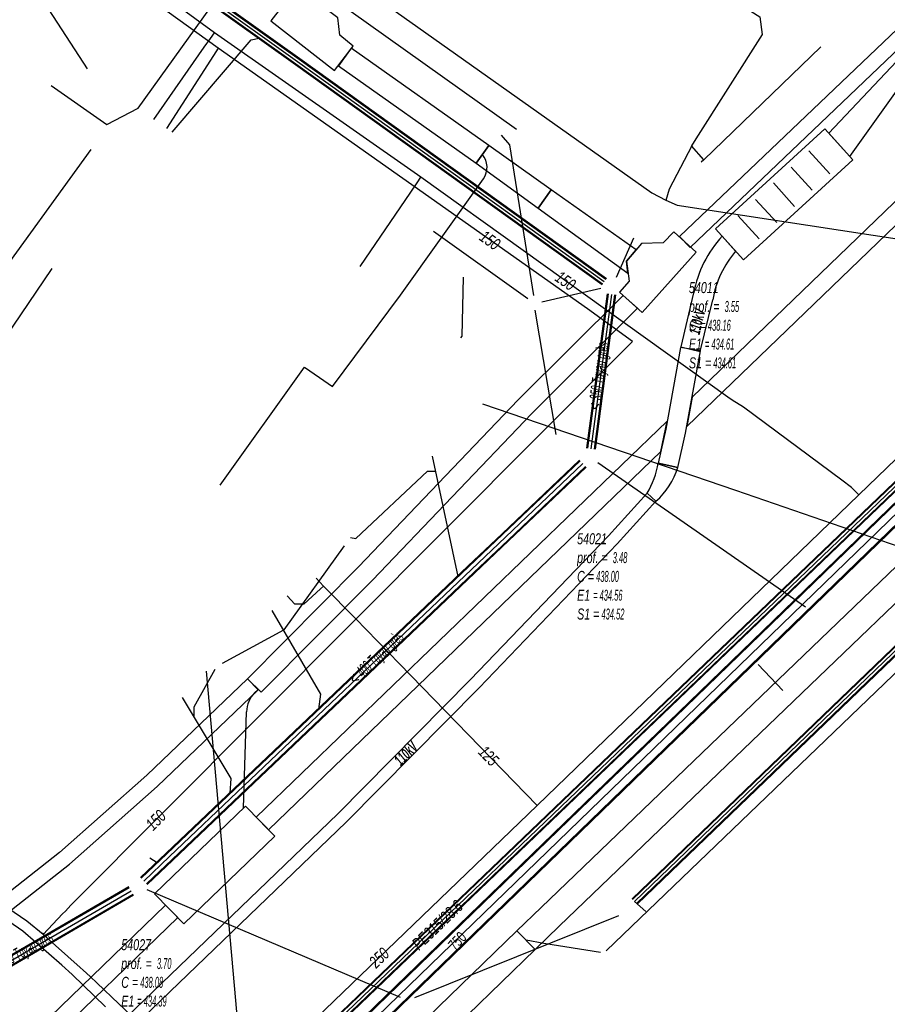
# Model space of a CAD drawing. Header units: metres. Extents: x 2695563 to 2696938, y 1260544 to 1262032.
# Tile 169 of 256: x 2696232 to 2696272, y 1261511 to 1261557. Entities that reach past the tile are written whole.
import ezdxf

# ---------------------------------------------------------------- set-up
doc = ezdxf.new("R2010")
doc.units = ezdxf.units.M
doc.header["$LTSCALE"] = 100
doc.linetypes.add('AUSGEZOGEN', pattern=[0])
doc.linetypes.add('STRICHLINIE2_S3', pattern=[0.25, 0.15, -0.1])
for name, color, linetype in [('Eau portable_Cadastre des conduites_Conduite', 171, 'AUSGEZOGEN'), ('Eau potable_Cadastre des conduites_Conduite_Texte', 171, 'AUSGEZOGEN'), ('EU_Cadastre des conduites', 24, 'AUSGEZOGEN'), ('EU_Cadastre des conduites – Texte', 7, 'AUSGEZOGEN'), ('EU_Cadastre des conduites_Regard normalisé – Texte', 24, 'AUSGEZOGEN'), ('EU_Cadastre des conduites_Regard – Ligne de détail', 24, 'AUSGEZOGEN'), ('Gaz_Cadastre des conduites_Conduite', 32, 'AUSGEZOGEN'), ('Gaz_Cadastre des conduites_Conduite_Texte', 32, 'AUSGEZOGEN'), ('Réseau électrique_Cadastre des conduite_Bord du tracé', 1, 'AUSGEZOGEN'), ('Réseau électrique_Cadastre des conduite_Tronçon de tracé', 1, 'AUSGEZOGEN'), ('Réseau électrique_Cadastre des conduite_Tronçon de tracé_Texte', 1, 'AUSGEZOGEN'), ('Réseau électrique_Cadastre des conduites_Ouvrage_Surface-Ligne-Point', 1, 'AUSGEZOGEN'), ('TV_Cadastre des conduites_CONDUITE', 92, 'AUSGEZOGEN'), ('Télécommunications_SW_Cadastre des conduites_Bord du tracé', 94, 'AUSGEZOGEN'), ('Télécommunications_SW_Cadastre des conduites_Bord du tracé_Texte', 94, 'AUSGEZOGEN')]:
    doc.layers.add(name, color=color, linetype=linetype)
doc.styles.add('ARIAL', font='arial.ttf')
doc.styles.add('ARIALNARROW', font='ARIALN.TTF')
pattern_1 = [(0, (2703955, 1269100), (4050, 4050), [4050, -4050]), (90, (2703955, 1269100), (-4050, 4050), [4050, -4050])]
pattern_2 = [(0, (2708005, 1273150), (6075, 6075), [6075, -6075]), (90, (2708005, 1273150), (-6075, 6075), [6075, -6075])]

# ---------------------------------------------------------------- blocks, each defined once
blk = doc.blocks.new('COMPLEXOBJECT_1809')
at = {"layer": 'Réseau électrique_Cadastre des conduite_Bord du tracé', "color": 1, "linetype": 'AUSGEZOGEN', "transparency": 33554687}
for p, q in [((6261.401, 11536.295), (6260.503, 11536.498)), ((6259.999, 11535.109), (6260.399, 11534.746))]:
    blk.add_line(p, q, dxfattribs=at)
for centre, radius, start, end in [((6256.336, 11537.224), 4.23, 329.9983, 350.115), ((6258.173, 11537.285), 3.377, 311.2496, 342.9553)]:
    blk.add_arc(centre, radius, start, end, dxfattribs=at)
blk = doc.blocks.new('COMPLEXOBJECT_1870')
at = {"layer": 'Réseau électrique_Cadastre des conduite_Bord du tracé', "color": 1, "linetype": 'AUSGEZOGEN', "transparency": 33554687}
blk.add_line((6264.052, 11546.213), (6263.434, 11546.895), dxfattribs=at)
blk.add_lwpolyline([(6262.128, 11544.296), (6261.535, 11541.823), (6262.429, 11541.609), (6263, 11543.984)], dxfattribs=at)
for centre, radius, start, end in [((6267.371, 11543.289), 5.338, 137.5117, 169.1291), ((6267.676, 11543.14), 4.752, 139.7022, 169.7669)]:
    blk.add_arc(centre, radius, start, end, dxfattribs=at)
blk = doc.blocks.new('COMPLEXOBJECT_1932')
at = {"layer": 'Réseau électrique_Cadastre des conduite_Tronçon de tracé', "color": 1, "linetype": 'AUSGEZOGEN', "transparency": 33554687}
for p, q in [((6242.003, 11525.961), (6242.166, 11526.119)), ((6241.487, 11520.667), (6241.639, 11525.091))]:
    blk.add_line(p, q, dxfattribs=at)
blk.add_arc((6242.851, 11525.095), 1.212, 134.4066, 180.1854, dxfattribs=at)
blk = doc.blocks.new('COMPLEXOBJECT_1983')
at = {"layer": 'Réseau électrique_Cadastre des conduite_Tronçon de tracé', "color": 1, "linetype": 'AUSGEZOGEN', "transparency": 33554687}
blk.add_line((6248.69, 11544.198), (6252.491, 11549.53), dxfattribs=at)
blk.add_arc((6251.736, 11550.059), 0.921, 324.9789, 39.8313, dxfattribs=at)

msp = doc.modelspace()

# ---------------------------------------------------------------- hatches: boundary and pattern name
at = {"layer": 'Réseau électrique_Cadastre des conduite_Bord du tracé', "lineweight": 18, "transparency": 33554687}
h = msp.add_hatch(dxfattribs=at)
h.set_pattern_fill('MUSTER', color=1, scale=6075, style=0, pattern_type=2)
h.set_pattern_definition(pattern_2)
h.paths.add_polyline_path([(2696262.779, 1261537.976), (2696305.24, 1261578.908), (2696304.685, 1261579.484), (2696263.022, 1261539.321)], flags=0)
h = msp.add_hatch(dxfattribs=at)
h.set_pattern_fill('MUSTER', color=1, scale=6075, style=0, pattern_type=2)
h.set_pattern_definition(pattern_2)
h.paths.add_polyline_path([(2696262.937, 1261546.191), (2696273.238, 1261556.016), (2696272.755, 1261556.523), (2696262.454, 1261546.698)], flags=0)
h = msp.add_hatch(dxfattribs=at)
h.set_pattern_fill('MUSTER', color=1, scale=6075, style=0, pattern_type=2)
h.set_pattern_definition(pattern_2)
h.paths.add_polyline_path([(2696270.251, 1261550.362), (2696273.845, 1261555.383), (2696273.428, 1261555.818), (2696269.288, 1261551.426)], flags=0)
h = msp.add_hatch(dxfattribs=at)
h.set_pattern_fill('MUSTER', color=1, scale=6075, style=0, pattern_type=2)
h.set_pattern_definition(pattern_2)
h.paths.add_polyline_path([(2696253.703, 1261550.867), (2696247.4, 1261555.33), (2696246.823, 1261554.514), (2696253.125, 1261550.051)], flags=0)
h = msp.add_hatch(dxfattribs=at)
h.set_pattern_fill('MUSTER', color=1, scale=6075, style=0, pattern_type=2)
h.set_pattern_definition(pattern_2)
h.paths.add_polyline_path([(2696256.566, 1261548.837), (2696253.704, 1261550.866), (2696253.123, 1261550.052), (2696255.964, 1261547.994)], flags=0)
h = msp.add_hatch(dxfattribs=at)
h.set_pattern_fill('MUSTER', color=1, scale=6075, style=0, pattern_type=2)
h.set_pattern_definition(pattern_2)
h.paths.add_polyline_path([(2696260.459, 1261546.076), (2696256.566, 1261548.837), (2696255.964, 1261547.994), (2696260.088, 1261545.007), (2696260.016, 1261545.567)], flags=0)
h = msp.add_hatch(dxfattribs=at)
h.set_pattern_fill('MUSTER', color=1, scale=6075, style=0, pattern_type=2)
h.set_pattern_definition(pattern_2)
h.paths.add_polyline_path([(2696264.404, 1261546.705), (2696264.34, 1261546.634), (2696264.278, 1261546.563), (2696264.217, 1261546.49), (2696264.157, 1261546.416), (2696264.099, 1261546.341), (2696264.042, 1261546.265), (2696263.986, 1261546.188), (2696263.932, 1261546.11), (2696263.879, 1261546.031), (2696263.828, 1261545.951), (2696263.778, 1261545.87), (2696263.729, 1261545.789), (2696263.682, 1261545.706), (2696263.636, 1261545.623), (2696263.592, 1261545.539), (2696263.549, 1261545.454), (2696263.508, 1261545.368), (2696263.469, 1261545.282), (2696263.431, 1261545.195), (2696263.394, 1261545.107), (2696263.359, 1261545.018), (2696263.326, 1261544.929), (2696263.294, 1261544.84), (2696263.264, 1261544.75), (2696263.235, 1261544.659), (2696263.208, 1261544.568), (2696263.183, 1261544.476), (2696263.159, 1261544.384), (2696263.137, 1261544.292), (2696263.117, 1261544.199), (2696263.098, 1261544.106), (2696262.505, 1261541.633), (2696263.399, 1261541.419), (2696263.97, 1261543.794), (2696263.985, 1261543.873), (2696264.001, 1261543.952), (2696264.019, 1261544.03), (2696264.038, 1261544.108), (2696264.058, 1261544.186), (2696264.08, 1261544.264), (2696264.103, 1261544.341), (2696264.127, 1261544.418), (2696264.152, 1261544.494), (2696264.179, 1261544.57), (2696264.207, 1261544.645), (2696264.236, 1261544.72), (2696264.267, 1261544.794), (2696264.299, 1261544.868), (2696264.332, 1261544.941), (2696264.366, 1261545.014), (2696264.402, 1261545.086), (2696264.439, 1261545.158), (2696264.477, 1261545.229), (2696264.516, 1261545.299), (2696264.556, 1261545.369), (2696264.598, 1261545.437), (2696264.64, 1261545.506), (2696264.684, 1261545.573), (2696264.729, 1261545.64), (2696264.775, 1261545.706), (2696264.822, 1261545.771), (2696264.871, 1261545.835), (2696264.92, 1261545.899), (2696264.971, 1261545.961), (2696265.022, 1261546.023)], flags=0)
h = msp.add_hatch(dxfattribs=at)
h.set_pattern_fill('MUSTER', color=1, scale=6075, style=0, pattern_type=2)
h.set_pattern_definition(pattern_2)
h.paths.add_polyline_path([(2696286.37, 1261545.331), (2696284.829, 1261543.525), (2696256.104, 1261515.936), (2696254.998, 1261514.863), (2696255.831, 1261513.999), (2696256.937, 1261515.073), (2696285.703, 1261542.701), (2696287.205, 1261544.459)], flags=0)
h = msp.add_hatch(dxfattribs=at)
h.set_pattern_fill('MUSTER', color=1, scale=6075, style=0, pattern_type=2)
h.set_pattern_definition(pattern_2)
h.paths.add_polyline_path([(2696243.273, 1261525.8), (2696248.374, 1261530.94), (2696255.683, 1261538.585), (2696260.525, 1261543.403), (2696259.869, 1261543.992), (2696255.054, 1261539.201), (2696247.739, 1261531.549), (2696242.649, 1261526.419)], flags=0)
h = msp.add_hatch(dxfattribs=at)
h.set_pattern_fill('MUSTER', color=1, scale=6075, style=0, pattern_type=2)
h.set_pattern_definition(pattern_2)
h.paths.add_polyline_path([(2696262.371, 1261536.105), (2696262.726, 1261537.681), (2696263.405, 1261541.444), (2696262.499, 1261541.608), (2696261.824, 1261537.863), (2696261.473, 1261536.308)], flags=0)
h = msp.add_hatch(dxfattribs=at)
h.set_pattern_fill('MUSTER', color=1, scale=6075, style=0, pattern_type=2)
h.set_pattern_definition(pattern_2)
h.paths.add_polyline_path([(2696243.607, 1261519.494), (2696261.591, 1261536.831), (2696261.89, 1261538.23), (2696243.052, 1261520.07)], flags=0)
h = msp.add_hatch(dxfattribs=at)
h.set_pattern_fill('MUSTER', color=1, scale=6075, style=0, pattern_type=2)
h.set_pattern_definition(pattern_2)
h.paths.add_polyline_path([(2696261.369, 1261534.556), (2696261.414, 1261534.596), (2696261.458, 1261534.637), (2696261.502, 1261534.679), (2696261.544, 1261534.721), (2696261.586, 1261534.765), (2696261.628, 1261534.809), (2696261.668, 1261534.853), (2696261.708, 1261534.899), (2696261.746, 1261534.945), (2696261.784, 1261534.992), (2696261.822, 1261535.039), (2696261.858, 1261535.087), (2696261.893, 1261535.136), (2696261.928, 1261535.185), (2696261.961, 1261535.236), (2696261.994, 1261535.286), (2696262.026, 1261535.337), (2696262.057, 1261535.389), (2696262.087, 1261535.441), (2696262.116, 1261535.494), (2696262.144, 1261535.547), (2696262.171, 1261535.601), (2696262.197, 1261535.656), (2696262.222, 1261535.71), (2696262.247, 1261535.766), (2696262.27, 1261535.821), (2696262.292, 1261535.877), (2696262.313, 1261535.934), (2696262.334, 1261535.99), (2696262.353, 1261536.048), (2696262.371, 1261536.105), (2696261.473, 1261536.308), (2696261.465, 1261536.261), (2696261.455, 1261536.214), (2696261.446, 1261536.167), (2696261.436, 1261536.12), (2696261.425, 1261536.073), (2696261.414, 1261536.027), (2696261.402, 1261535.98), (2696261.39, 1261535.934), (2696261.377, 1261535.888), (2696261.364, 1261535.842), (2696261.35, 1261535.796), (2696261.336, 1261535.75), (2696261.321, 1261535.704), (2696261.306, 1261535.659), (2696261.29, 1261535.614), (2696261.274, 1261535.569), (2696261.257, 1261535.524), (2696261.24, 1261535.479), (2696261.222, 1261535.435), (2696261.203, 1261535.391), (2696261.185, 1261535.347), (2696261.165, 1261535.303), (2696261.145, 1261535.259), (2696261.125, 1261535.216), (2696261.104, 1261535.173), (2696261.083, 1261535.13), (2696261.061, 1261535.087), (2696261.039, 1261535.045), (2696261.016, 1261535.003), (2696260.993, 1261534.961), (2696260.969, 1261534.919)], flags=0)
h = msp.add_hatch(dxfattribs=at)
h.set_pattern_fill('MUSTER', color=1, scale=6075, style=0, pattern_type=2)
h.set_pattern_definition(pattern_2)
h.paths.add_polyline_path([(2696260.969, 1261534.919), (2696259.191, 1261532.965), (2696252.875, 1261526.377), (2696246.788, 1261520.219), (2696237.107, 1261510.905), (2696234.366, 1261508.187), (2696234.736, 1261507.793), (2696237.485, 1261510.519), (2696247.168, 1261519.835), (2696253.261, 1261526.001), (2696259.585, 1261532.597), (2696261.369, 1261534.556)], flags=0)
h = msp.add_hatch(dxfattribs=at)
h.set_pattern_fill('MUSTER', color=1, scale=6075, style=0, pattern_type=2)
h.set_pattern_definition(pattern_2)
h.paths.add_polyline_path([(2696230.879, 1261515.084), (2696234.483, 1261517.911), (2696238.509, 1261521.481), (2696243.133, 1261525.914), (2696242.649, 1261526.419), (2696238.035, 1261521.995), (2696234.035, 1261518.449), (2696230.401, 1261515.598)], flags=0)
h = msp.add_hatch(dxfattribs=at)
h.set_pattern_fill('MUSTER', color=1, scale=6075, style=0, pattern_type=2)
h.set_pattern_definition(pattern_2)
h.paths.add_polyline_path([(2696233.209, 1261509.42), (2696239.45, 1261515.463), (2696238.893, 1261516.037), (2696232.662, 1261510.003)], flags=0)
h = msp.add_hatch(dxfattribs=at)
h.set_pattern_fill('MUSTER', color=1, scale=6075, style=0, pattern_type=2)
h.set_pattern_definition(pattern_2)
h.paths.add_polyline_path([(2696254.996, 1261514.862), (2696248.828, 1261508.879), (2696240.734, 1261501.075), (2696232.762, 1261493.389), (2696233.594, 1261492.525), (2696241.662, 1261500.303), (2696249.662, 1261508.016), (2696255.832, 1261514.001)], flags=0)
at = {"layer": 'Réseau électrique_Cadastre des conduites_Ouvrage_Surface-Ligne-Point', "lineweight": 18, "transparency": 33554687}
h = msp.add_hatch(dxfattribs=at)
h.set_pattern_fill('MUSTER', color=1, scale=4050, style=0, pattern_type=2)
h.set_pattern_definition(pattern_1)
h.paths.add_polyline_path([(2696246.641, 1261554.297), (2696247.484, 1261555.422), (2696246.876, 1261555.919), (2696246.789, 1261556.718), (2696246.243, 1261557.136), (2696245.452, 1261557.035), (2696244.582, 1261557.714), (2696243.72, 1261556.577)], flags=0)
h = msp.add_hatch(dxfattribs=at)
h.set_pattern_fill('MUSTER', color=1, scale=4050, style=0, pattern_type=2)
h.set_pattern_definition(pattern_1)
h.paths.add_polyline_path([(2696270.393, 1261550.206), (2696269.103, 1261551.63), (2696264.098, 1261547.043), (2696265.388, 1261545.619)], flags=0)
h = msp.add_hatch(dxfattribs=at)
h.set_pattern_fill('MUSTER', color=1, scale=4050, style=0, pattern_type=2)
h.set_pattern_definition(pattern_1)
h.paths.add_polyline_path([(2696260.737, 1261543.213), (2696263.212, 1261545.969), (2696262.186, 1261546.914), (2696261.707, 1261546.401), (2696260.708, 1261546.367), (2696260.016, 1261545.567), (2696260.135, 1261544.643), (2696259.697, 1261544.147)], flags=0)
h = msp.add_hatch(dxfattribs=at)
h.set_pattern_fill('MUSTER', color=1, scale=4050, style=0, pattern_type=2)
h.set_pattern_definition(pattern_1)
h.paths.add_polyline_path([(2696238.381, 1261516.562), (2696239.733, 1261515.173), (2696243.903, 1261519.193), (2696242.557, 1261520.573)], flags=0)

# ---------------------------------------------------------------- linework, layer by layer
at = {"layer": 'Eau portable_Cadastre des conduites_Conduite', "color": 7, "linetype": 'AUSGEZOGEN', "transparency": 33554687}
for points in [[(2696264.67, 1261539.333), (2696250.6, 1261549.41), (2696241.13, 1261556.03), (2696232.46, 1261562.37), (2696226.499, 1261566.661), (2696224.349, 1261568.209), (2696222.198, 1261569.757), (2696221.43, 1261570.31), (2696209.51, 1261578.91), (2696200.764, 1261585.1), (2696194.38, 1261589.636), (2696189.445, 1261593.143), (2696188.589, 1261593.751), (2696185.308, 1261596.083), (2696180.17, 1261599.69), (2696172.02, 1261605.53), (2696170.61, 1261606.59), (2696164.98, 1261610.56), (2696164.161, 1261611.14), (2696163.686, 1261611.476), (2696163.262, 1261611.777), (2696163.099, 1261611.892), (2696162.82, 1261612.09)], [(2696236.131, 1261511.368), (2696234.611, 1261512.855), (2696234.143, 1261513.284), (2696232.343, 1261514.851), (2696222.763, 1261521.44), (2696222.226, 1261521.795), (2696216.277, 1261526.05), (2696212.894, 1261528.496), (2696197.985, 1261539.099), (2696182.323, 1261550.29), (2696181.305, 1261551.01), (2696177.163, 1261553.969), (2696169.139, 1261559.759), (2696156.312, 1261569.024), (2696153.225, 1261571.18), (2696152.551, 1261571.681), (2696144.818, 1261577.199), (2696144.516, 1261577.414), (2696142.665, 1261578.735)], [(2696238.358, 1261552.059), (2696240.668, 1261555.368), (2696240.949, 1261555.771), (2696241.13, 1261556.03)], [(2696291.224, 1261554.475), (2696287.378, 1261550.972), (2696270.665, 1261534.855)], [(2696247.818, 1261545.318), (2696250.137, 1261548.729), (2696250.43, 1261549.16), (2696250.6, 1261549.41)], [(2696270.665, 1261534.855), (2696270.336, 1261535.189), (2696269.895, 1261535.516), (2696265.379, 1261538.865), (2696264.86, 1261539.197), (2696264.67, 1261539.333)], [(2696270.665, 1261534.855), (2696255.918, 1261520.602), (2696242.164, 1261507.349), (2696241.214, 1261506.434)], [(2696255.918, 1261520.602), (2696249.612, 1261527.093), (2696247.591, 1261529.173), (2696246.138, 1261530.668), (2696245.798, 1261531.023)], [(2696246.138, 1261530.668), (2696245.992, 1261530.532), (2696245.237, 1261529.829), (2696244.818, 1261529.842), (2696244.462, 1261530.218)]]:
    msp.add_lwpolyline(points, dxfattribs=at)
at = {"layer": 'EU_Cadastre des conduites', "linetype": 'AUSGEZOGEN', "transparency": 33554687}
for p, q in [((2696234.827, 1261561.745), (2696244.846, 1261554.573)), ((2696234.839, 1261561.761), (2696244.858, 1261554.589)), ((2696234.85, 1261561.777), (2696244.869, 1261554.605)), ((2696235.002, 1261561.989), (2696245.021, 1261554.817)), ((2696235.013, 1261562.005), (2696245.032, 1261554.833)), ((2696235.025, 1261562.021), (2696245.044, 1261554.849)), ((2696244.846, 1261554.573), (2696258.901, 1261544.487)), ((2696244.858, 1261554.589), (2696258.913, 1261544.503)), ((2696244.869, 1261554.605), (2696258.924, 1261544.519)), ((2696245.021, 1261554.817), (2696259.076, 1261544.731)), ((2696245.032, 1261554.833), (2696259.087, 1261544.747)), ((2696245.044, 1261554.849), (2696259.099, 1261544.763)), ((2696259.13, 1261544.066), (2696258.185, 1261536.99)), ((2696259.153, 1261544.063), (2696258.208, 1261536.987)), ((2696259.175, 1261544.06), (2696258.23, 1261536.984)), ((2696259.477, 1261544.02), (2696258.532, 1261536.944)), ((2696259.499, 1261544.017), (2696258.554, 1261536.941)), ((2696259.522, 1261544.014), (2696258.577, 1261536.938)), ((2696260.272, 1261516.325), (2696284.916, 1261540.037)), ((2696260.286, 1261516.311), (2696284.93, 1261540.023)), ((2696260.3, 1261516.297), (2696284.944, 1261540.009)), ((2696260.48, 1261516.109), (2696285.124, 1261539.821)), ((2696260.494, 1261516.095), (2696285.138, 1261539.807)), ((2696260.508, 1261516.081), (2696285.152, 1261539.793)), ((2696257.866, 1261536.443), (2696254.314, 1261533.064)), ((2696257.88, 1261536.429), (2696254.328, 1261533.05)), ((2696257.894, 1261536.414), (2696254.342, 1261533.035)), ((2696258.142, 1261536.154), (2696254.59, 1261532.775)), ((2696258.156, 1261536.139), (2696254.604, 1261532.76)), ((2696258.17, 1261536.125), (2696254.618, 1261532.746)), ((2696254.314, 1261533.064), (2696252.766, 1261531.591)), ((2696254.328, 1261533.05), (2696252.78, 1261531.577)), ((2696254.342, 1261533.035), (2696252.794, 1261531.562)), ((2696254.59, 1261532.775), (2696253.042, 1261531.302)), ((2696254.604, 1261532.76), (2696253.056, 1261531.287)), ((2696254.618, 1261532.746), (2696253.07, 1261531.273)), ((2696252.766, 1261531.591), (2696246.616, 1261525.742)), ((2696252.78, 1261531.577), (2696246.63, 1261525.728)), ((2696252.794, 1261531.562), (2696246.644, 1261525.713)), ((2696253.042, 1261531.302), (2696246.892, 1261525.453)), ((2696253.056, 1261531.287), (2696246.906, 1261525.438)), ((2696253.07, 1261531.273), (2696246.92, 1261525.424)), ((2696246.616, 1261525.742), (2696242.328, 1261521.662)), ((2696246.63, 1261525.728), (2696242.342, 1261521.648)), ((2696246.644, 1261525.713), (2696242.356, 1261521.633)), ((2696246.892, 1261525.453), (2696242.604, 1261521.373)), ((2696246.906, 1261525.438), (2696242.618, 1261521.358)), ((2696246.92, 1261525.424), (2696242.632, 1261521.344)), ((2696242.328, 1261521.662), (2696238.923, 1261518.423)), ((2696242.342, 1261521.648), (2696238.937, 1261518.409)), ((2696242.356, 1261521.633), (2696238.951, 1261518.394)), ((2696242.604, 1261521.373), (2696239.199, 1261518.134)), ((2696242.618, 1261521.358), (2696239.213, 1261518.119)), ((2696242.632, 1261521.344), (2696239.227, 1261518.105)), ((2696238.923, 1261518.423), (2696237.748, 1261517.302)), ((2696238.937, 1261518.409), (2696237.762, 1261517.288)), ((2696238.951, 1261518.394), (2696237.776, 1261517.273)), ((2696239.199, 1261518.134), (2696238.024, 1261517.013)), ((2696239.213, 1261518.119), (2696238.038, 1261516.998)), ((2696239.227, 1261518.105), (2696238.052, 1261516.984)), ((2696237.201, 1261516.871), (2696228.699, 1261511.93)), ((2696237.212, 1261516.854), (2696228.71, 1261511.913)), ((2696237.222, 1261516.837), (2696228.72, 1261511.896)), ((2696237.402, 1261516.525), (2696228.9, 1261511.584)), ((2696237.412, 1261516.508), (2696228.91, 1261511.567)), ((2696237.423, 1261516.491), (2696228.921, 1261511.55))]:
    msp.add_line(p, q, dxfattribs=at)
at = {"layer": 'EU_Cadastre des conduites', "color": 255, "transparency": 33554687}
for p, q in [((2696234.926, 1261561.883), (2696244.945, 1261554.711)), ((2696244.945, 1261554.711), (2696259, 1261544.625)), ((2696259.326, 1261544.04), (2696258.381, 1261536.964)), ((2696260.39, 1261516.203), (2696285.034, 1261539.915)), ((2696258.018, 1261536.284), (2696254.466, 1261532.905)), ((2696254.466, 1261532.905), (2696252.918, 1261531.432)), ((2696252.918, 1261531.432), (2696246.768, 1261525.583)), ((2696246.768, 1261525.583), (2696242.48, 1261521.503)), ((2696242.48, 1261521.503), (2696239.075, 1261518.264)), ((2696239.075, 1261518.264), (2696237.9, 1261517.143)), ((2696237.312, 1261516.681), (2696228.81, 1261511.74))]:
    msp.add_line(p, q, dxfattribs=at)
at = {"layer": 'EU_Cadastre des conduites', "color": 24, "linetype": 'AUSGEZOGEN', "transparency": 33554687}
for p, q in [((2696263.564, 1261550.212), (2696262.999, 1261550.857)), ((2696251.168, 1261546.938), (2696255.503, 1261543.855)), ((2696260.34, 1261546.61), (2696259.548, 1261544.814)), ((2696256.14, 1261543.699), (2696258.844, 1261544.319)), ((2696256.792, 1261537.618), (2696255.829, 1261543.317)), ((2696251.113, 1261536.628), (2696252.294, 1261531.103)), ((2696268.221, 1261529.705), (2696258.713, 1261536.317)), ((2696247.077, 1261532.518), (2696244.316, 1261528.663)), ((2696241.499, 1261527.132), (2696244.316, 1261528.663)), ((2696238.163, 1261518.206), (2696238.511, 1261517.996)), ((2696249.668, 1261511.8), (2696238.048, 1261516.733)), ((2696260.899, 1261515.75), (2696260.39, 1261516.203)), ((2696259.647, 1261515.548), (2696250.297, 1261511.784))]:
    msp.add_line(p, q, dxfattribs=at)
for points in [[(2696226.349, 1261574.025), (2696227.997, 1261571.21), (2696233.925, 1261568.015), (2696261.174, 1261548.703), (2696261.83, 1261548.359)], [(2696260.29, 1261560.478), (2696261.036, 1261560.013), (2696263.709, 1261558.304), (2696266.127, 1261556.762), (2696266.238, 1261555.953), (2696263.201, 1261551.178), (2696263.003, 1261550.851)], [(2696235.306, 1261554.384), (2696231.972, 1261559.552), (2696231.428, 1261559.632), (2696230.93, 1261559.135)], [(2696239.19, 1261551.48), (2696242.822, 1261555.716), (2696243.187, 1261555.782)], [(2696254.271, 1261551.332), (2696254.65, 1261550.9), (2696255.758, 1261543.982)], [(2696263.007, 1261550.857), (2696261.979, 1261548.862), (2696261.827, 1261548.351)], [(2696261.83, 1261548.359), (2696262.344, 1261548.129), (2696278.808, 1261545.601)], [(2696252.536, 1261544.83), (2696252.47, 1261542.131), (2696252.412, 1261542.05)], [(2696247.374, 1261532.898), (2696247.619, 1261532.852), (2696250.904, 1261535.932), (2696251.251, 1261535.936)], [(2696243.77, 1261529.55), (2696245.993, 1261525.712), (2696245.901, 1261525.015)], [(2696241.157, 1261526.843), (2696240.183, 1261525.111), (2696240.189, 1261524.677)], [(2696239.66, 1261525.56), (2696241.888, 1261521.84), (2696241.833, 1261521.164)]]:
    msp.add_lwpolyline(points, dxfattribs=at)
at = {"layer": 'EU_Cadastre des conduites_Regard – Ligne de détail', "color": 24, "linetype": 'AUSGEZOGEN', "transparency": 33554687}
msp.add_lwpolyline([(2696268.924, 1261555.389), (2696263.564, 1261550.212), (2696263.447, 1261550.107)], dxfattribs=at)
at = {"layer": 'Gaz_Cadastre des conduites_Conduite', "linetype": 'AUSGEZOGEN', "transparency": 33554687}
for p, q in [((2696290.687, 1261553.056), (2696242.023, 1261506.428)), ((2696290.7, 1261553.042), (2696242.036, 1261506.414)), ((2696290.713, 1261553.029), (2696242.049, 1261506.401)), ((2696290.897, 1261552.841), (2696242.231, 1261506.211)), ((2696290.91, 1261552.828), (2696242.244, 1261506.198)), ((2696290.923, 1261552.814), (2696242.257, 1261506.184))]:
    msp.add_line(p, q, dxfattribs=at)
at = {"layer": 'Gaz_Cadastre des conduites_Conduite', "color": 255, "linetype": 'AUSGEZOGEN', "transparency": 33554687}
msp.add_line((2696290.805, 1261552.935), (2696242.14, 1261506.306), dxfattribs=at)
at = {"layer": 'Gaz_Cadastre des conduites_Conduite', "color": 32, "linetype": 'AUSGEZOGEN', "transparency": 33554687}
for points in [[(2696258.23, 1261543.37), (2696241.31, 1261555.33), (2696210.515, 1261577.474), (2696200.818, 1261584.439), (2696185.412, 1261595.505), (2696180.38, 1261599.12), (2696171.36, 1261605.52), (2696167.285, 1261608.413), (2696162.085, 1261612.104), (2696161.728, 1261612.358), (2696161.432, 1261612.568)], [(2696233.284, 1261514.698), (2696232.53, 1261515.302), (2696228.612, 1261517.983), (2696223.261, 1261521.704), (2696212.612, 1261529.369), (2696198.632, 1261539.264), (2696182.296, 1261550.95), (2696169.108, 1261560.386), (2696156.182, 1261569.653), (2696153.058, 1261571.912), (2696152.506, 1261572.314), (2696142.162, 1261579.617)], [(2696241.31, 1261555.33), (2696241.093, 1261554.994), (2696238.931, 1261551.65)], [(2696233.284, 1261514.698), (2696234.173, 1261515.632), (2696234.301, 1261515.766), (2696234.429, 1261515.9), (2696234.551, 1261516.029), (2696260.3, 1261541.88), (2696258.23, 1261543.37)], [(2696235.448, 1261512.757), (2696235.269, 1261512.917), (2696235.12, 1261513.051), (2696234.972, 1261513.184), (2696233.284, 1261514.698)], [(2696242.14, 1261506.306), (2696241.837, 1261506.6), (2696241.116, 1261507.347), (2696240.882, 1261507.589), (2696239.366, 1261509.031), (2696238.219, 1261510.121), (2696236.435, 1261511.819), (2696236.08, 1261512.156), (2696235.738, 1261512.481), (2696235.448, 1261512.757)]]:
    msp.add_lwpolyline(points, dxfattribs=at)
at = {"layer": 'Réseau électrique_Cadastre des conduite_Bord du tracé', "color": 1, "linetype": 'AUSGEZOGEN', "transparency": 33554687}
for points in [[(2696262.779, 1261537.976), (2696305.24, 1261578.908), (2696304.685, 1261579.484), (2696263.022, 1261539.321), (2696262.779, 1261537.976)], [(2696262.937, 1261546.191), (2696273.238, 1261556.016), (2696272.755, 1261556.523), (2696262.454, 1261546.698), (2696262.937, 1261546.191)], [(2696270.251, 1261550.362), (2696273.845, 1261555.383), (2696273.428, 1261555.818), (2696269.288, 1261551.426), (2696270.251, 1261550.362)], [(2696253.703, 1261550.867), (2696247.4, 1261555.33), (2696246.823, 1261554.514), (2696253.125, 1261550.051), (2696253.703, 1261550.867)], [(2696256.566, 1261548.837), (2696253.704, 1261550.866), (2696253.123, 1261550.052), (2696255.964, 1261547.994), (2696256.566, 1261548.837)], [(2696260.459, 1261546.076), (2696256.566, 1261548.837), (2696255.964, 1261547.994), (2696260.088, 1261545.007), (2696260.016, 1261545.567), (2696260.459, 1261546.076)], [(2696286.37, 1261545.331), (2696284.829, 1261543.525), (2696256.104, 1261515.936), (2696254.998, 1261514.863), (2696255.831, 1261513.999), (2696256.937, 1261515.073), (2696285.703, 1261542.701), (2696287.205, 1261544.459), (2696286.37, 1261545.331)], [(2696243.273, 1261525.8), (2696248.374, 1261530.94), (2696255.683, 1261538.585), (2696260.525, 1261543.403), (2696259.869, 1261543.992), (2696255.054, 1261539.201), (2696247.739, 1261531.549), (2696242.649, 1261526.419), (2696243.273, 1261525.8)], [(2696262.371, 1261536.105), (2696262.726, 1261537.681), (2696263.405, 1261541.444), (2696262.499, 1261541.608), (2696261.824, 1261537.863), (2696261.473, 1261536.308), (2696262.371, 1261536.105)], [(2696243.607, 1261519.494), (2696261.591, 1261536.831), (2696261.89, 1261538.23), (2696243.052, 1261520.07), (2696243.607, 1261519.494)], [(2696260.969, 1261534.919), (2696259.191, 1261532.965), (2696252.875, 1261526.377), (2696246.788, 1261520.219), (2696237.107, 1261510.905), (2696234.366, 1261508.187), (2696234.736, 1261507.793), (2696237.485, 1261510.519), (2696247.168, 1261519.835), (2696253.261, 1261526.001), (2696259.585, 1261532.597), (2696261.369, 1261534.556), (2696260.969, 1261534.919)], [(2696230.879, 1261515.084), (2696234.483, 1261517.911), (2696238.509, 1261521.481), (2696243.133, 1261525.914), (2696242.649, 1261526.419), (2696238.035, 1261521.995), (2696234.035, 1261518.449), (2696230.401, 1261515.598), (2696230.879, 1261515.084)], [(2696233.209, 1261509.42), (2696239.45, 1261515.463), (2696238.893, 1261516.037), (2696232.662, 1261510.003), (2696233.209, 1261509.42)], [(2696254.996, 1261514.862), (2696248.828, 1261508.879), (2696240.734, 1261501.075), (2696232.762, 1261493.389), (2696233.594, 1261492.525), (2696241.662, 1261500.303), (2696249.662, 1261508.016), (2696255.832, 1261514.001), (2696254.996, 1261514.862)]]:
    msp.add_lwpolyline(points, close=True, dxfattribs=at)
at = {"layer": 'Réseau électrique_Cadastre des conduite_Tronçon de tracé', "color": 1, "linetype": 'AUSGEZOGEN', "transparency": 33554687}
for p, q in [((2696227.113, 1261571.475), (2696254.973, 1261551.616)), ((2696237.637, 1261552.573), (2696241.265, 1261557.65)), ((2696233.641, 1261553.62), (2696236.195, 1261551.821)), ((2696236.195, 1261551.821), (2696237.637, 1261552.573)), ((2696246.546, 1261539.815), (2696249.66, 1261544.008)), ((2696241.401, 1261535.299), (2696245.267, 1261540.695)), ((2696245.267, 1261540.695), (2696245.946, 1261540.228)), ((2696245.946, 1261540.228), (2696246.546, 1261539.815)), ((2696276.826, 1261530.988), (2696265.029, 1261535.041)), ((2696259.092, 1261513.947), (2696276.826, 1261530.988)), ((2696267.191, 1261525.879), (2696266.048, 1261527.075)), ((2696243.267, 1261498.264), (2696241.99, 1261513.033))]:
    msp.add_line(p, q, dxfattribs=at)
msp.add_lwpolyline([(2696258.825, 1261513.863), (2696256.238, 1261514.272), (2696255.414, 1261514.431)], dxfattribs=at)
at = {"layer": 'Réseau électrique_Cadastre des conduites_Ouvrage_Surface-Ligne-Point', "color": 1, "linetype": 'STRICHLINIE2_S3', "transparency": 33554687}
for p, q in [((2696269.337, 1261549.569), (2696268.373, 1261550.622)), ((2696268.53, 1261548.822), (2696267.562, 1261549.878)), ((2696267.722, 1261548.075), (2696266.765, 1261549.148)), ((2696266.915, 1261547.328), (2696265.94, 1261548.392)), ((2696266.108, 1261546.58), (2696265.129, 1261547.649))]:
    msp.add_line(p, q, dxfattribs=at)
at = {"layer": 'Réseau électrique_Cadastre des conduites_Ouvrage_Surface-Ligne-Point', "color": 1, "linetype": 'AUSGEZOGEN', "transparency": 33554687}
for p, q in [((2696265.029, 1261535.041), (2696253.434, 1261539.006)), ((2696241.99, 1261513.033), (2696240.771, 1261526.76))]:
    msp.add_line(p, q, dxfattribs=at)
for points in [[(2696246.641, 1261554.297), (2696247.484, 1261555.422), (2696246.876, 1261555.919), (2696246.789, 1261556.718), (2696246.243, 1261557.136), (2696245.452, 1261557.035), (2696244.582, 1261557.714), (2696243.72, 1261556.577), (2696246.641, 1261554.297)], [(2696270.393, 1261550.206), (2696269.103, 1261551.63), (2696264.098, 1261547.043), (2696265.388, 1261545.619), (2696270.393, 1261550.206)], [(2696260.737, 1261543.213), (2696263.212, 1261545.969), (2696262.186, 1261546.914), (2696261.707, 1261546.401), (2696260.708, 1261546.367), (2696260.016, 1261545.567), (2696260.135, 1261544.643), (2696259.697, 1261544.147), (2696260.737, 1261543.213)], [(2696238.381, 1261516.562), (2696239.733, 1261515.173), (2696243.903, 1261519.193), (2696242.557, 1261520.573), (2696238.381, 1261516.562)]]:
    msp.add_lwpolyline(points, close=True, dxfattribs=at)
at = {"layer": 'TV_Cadastre des conduites_CONDUITE', "color": 92, "linetype": 'AUSGEZOGEN', "transparency": 33554687}
msp.add_line((2696233.685, 1261545.224), (2696229.65, 1261539.284), dxfattribs=at)
at = {"layer": 'Télécommunications_SW_Cadastre des conduites_Bord du tracé', "linetype": 'AUSGEZOGEN', "transparency": 33554687}
for p, q in [((2696294.242, 1261555.727), (2696236.823, 1261500.098)), ((2696294.26, 1261555.708), (2696236.841, 1261500.079)), ((2696294.278, 1261555.69), (2696236.859, 1261500.061)), ((2696294.764, 1261555.188), (2696237.345, 1261499.559)), ((2696294.782, 1261555.17), (2696237.363, 1261499.541)), ((2696294.8, 1261555.151), (2696237.381, 1261499.522))]:
    msp.add_line(p, q, dxfattribs=at)
at = {"layer": 'Télécommunications_SW_Cadastre des conduites_Bord du tracé', "color": 255, "transparency": 33554687}
msp.add_line((2696294.521, 1261555.439), (2696237.102, 1261499.81), dxfattribs=at)
at = {"layer": 'Télécommunications_SW_Cadastre des conduites_Bord du tracé', "color": 94, "linetype": 'AUSGEZOGEN', "transparency": 33554687}
msp.add_lwpolyline([(2696226.252, 1261540.549), (2696227.667, 1261540.227), (2696229.332, 1261542.352), (2696230.781, 1261544.2), (2696235.481, 1261550.675)], dxfattribs=at)

# ---------------------------------------------------------------- block references
at = {"layer": 'Réseau électrique_Cadastre des conduite_Bord du tracé', "color": 1, "linetype": 'AUSGEZOGEN', "lineweight": -3, "transparency": 33554687}
for name in ['COMPLEXOBJECT_1870', 'COMPLEXOBJECT_1809']:
    msp.add_blockref(name, (2690000.97, 1249999.81), dxfattribs=at)
at = {"layer": 'Réseau électrique_Cadastre des conduite_Tronçon de tracé', "color": 1, "linetype": 'AUSGEZOGEN', "lineweight": -3, "transparency": 33554687}
for name in ['COMPLEXOBJECT_1983', 'COMPLEXOBJECT_1932']:
    msp.add_blockref(name, (2690000.97, 1249999.81), dxfattribs=at)

# ---------------------------------------------------------------- texts
at = {"layer": 'Eau potable_Cadastre des conduites_Conduite_Texte', "color": 7, "transparency": 33554687, "char_height": 0.55426, "attachment_point": 5, "style": 'ARIAL'}
for s, insert, width, rotation in [('\\A1;{\\fArial|i1|b0;\\H0.554263;\\W0.700000;\\C7;150}\\P', (2696257.221, 1261544.661), 1.10014, 324.9126), ('\\A1;{\\fArial|i1|b0;\\H0.554263;\\W0.700000;\\C7;125}\\P', (2696253.697, 1261522.879), 1.10014, 314.1747), ('\\A1;{\\fArial|i1|b0;\\H0.554263;\\W0.700000;\\C7;250}\\P', (2696248.683, 1261513.623), 1.10633, 43.9362)]:
    msp.add_mtext(s, dxfattribs=dict(at, insert=insert, width=width, rotation=rotation))
at = {"layer": 'EU_Cadastre des conduites – Texte', "color": 24, "transparency": 33554687, "char_height": 0.55705, "width": 6, "attachment_point": 5, "style": 'ARIAL'}
for s, insert, rotation in [('\\A1;{\\fArial|b0|i1|c0|p34;\\W0.7;< \\W0.49;350 Tuyau grès}', (2696258.817, 1261540.282), 82.7037), ('\\A1;{\\fArial|b0|i1|c0|p34;\\W0.7;< \\W0.49;400 Tuyau grès}', (2696248.597, 1261527.329), 43.947), ('\\A1;{\\fArial|b0|i1|c0|p34;\\W0.7;< \\W0.49;400 Tuyau grès}', (2696232.334, 1261513.826), 28.1376)]:
    msp.add_mtext(s, dxfattribs=dict(at, insert=insert, rotation=rotation))
at = {"layer": 'EU_Cadastre des conduites_Regard normalisé – Texte', "color": 24, "transparency": 33554687, "char_height": 0.50641, "attachment_point": 1, "line_spacing_factor": 1.024096, "style": 'ARIAL'}
for s, insert, width in [('\\A1;{\\fArial|b0|i1|c0|p34;\\W0.69532;54011}\\P{\\fArial|b0|i1|c0|p34;\\H0.99721x;\\W0.69532;prof. = \\W0.48672; 3.55}\\P{\\fArial|b0|i1|c0|p34;\\H0.99721x;\\W0.69532;C =\\W0.48672; 438.16}\\P{\\fArial|b0|i1|c0|p34;\\H0.99721x;\\W0.69532;E1 \\W0.48672;= 434.61}\\P{\\fArial|b0|i1|c0|p34;\\H0.99721x;\\W0.69532;S1 =\\W0.48672; 434.61}', (2696262.88, 1261544.604), 2.83467), ('\\A1;{\\fArial|b0|i1|c0|p34;\\W0.69518;54021}\\P{\\fArial|b0|i1|c0|p34;\\H0.99721x;\\W0.69518;prof. = \\W0.48663; 3.48}\\P{\\fArial|b0|i1|c0|p34;\\H0.99721x;\\W0.69518;C =\\W0.48663; 438.00}\\P{\\fArial|b0|i1|c0|p34;\\H0.99721x;\\W0.69518;E1 \\W0.48663;= 434.56}\\P{\\fArial|b0|i1|c0|p34;\\H0.99721x;\\W0.69518;S1 =\\W0.48663; 434.52}', (2696257.755, 1261533.088), 2.83741), ('\\A1;{\\fArial|b0|i1|c0|p34;\\W0.69514;54027}\\P{\\fArial|b0|i1|c0|p34;\\H0.99721x;\\W0.69514;prof. = \\W0.4866; 3.70}\\P{\\fArial|b0|i1|c0|p34;\\H0.99721x;\\W0.69514;C =\\W0.4866; 438.08}\\P{\\fArial|b0|i1|c0|p34;\\H0.99721x;\\W0.69514;E1 \\W0.4866;= 434.39}\\P{\\fArial|b0|i1|c0|p34;\\H0.99721x;\\W0.69514;S1 =\\W0.4866; 434.38}', (2696236.859, 1261514.477), 2.84065)]:
    msp.add_mtext(s, dxfattribs=dict(at, insert=insert, width=width))
at = {"layer": 'Gaz_Cadastre des conduites_Conduite_Texte', "color": 32, "transparency": 33554687, "char_height": 0.55825, "attachment_point": 5, "style": 'ARIAL'}
for s, insert, width, rotation in [('\\A1;{\\fArial|i1|b0;\\H0.558250;\\W0.700000;\\C32;150}\\P', (2696253.762, 1261546.521), 1.10806, 324.7452), ('\\A1;{\\fArial|i1|b0;\\H0.558250;\\W0.700000;\\C32;150}\\P', (2696238.447, 1261519.932), 1.10806, 45.1134), ('\\A1;{\\fArial|i1|b0;\\H0.558250;\\W0.700000;\\C32;PE315/28.6}\\P', (2696251.352, 1261515.124), 3.05968, 43.776)]:
    msp.add_mtext(s, dxfattribs=dict(at, insert=insert, width=width, rotation=rotation))
at = {"layer": 'Réseau électrique_Cadastre des conduite_Tronçon de tracé_Texte', "color": 1, "transparency": 33554687, "char_height": 0.5075, "width": 1.34542, "attachment_point": 5, "style": 'ARIALNARROW'}
for insert, rotation in [((2696263.261, 1261542.793), 76.4991), ((2696249.911, 1261522.987), 45.3366)]:
    msp.add_mtext('\\A1;{\\fArial Narrow|i1|b1;\\H0.507500;\\W0.700000;\\C1;110kV}\\P', dxfattribs=dict(at, insert=insert, rotation=rotation))
at = {"layer": 'Télécommunications_SW_Cadastre des conduites_Bord du tracé_Texte', "color": 94, "transparency": 33554687, "insert": (2696252.217, 1261514.341), "char_height": 0.50638, "width": 1.28184, "attachment_point": 5, "rotation": 46.6182, "style": 'ARIAL'}
msp.add_mtext('\\W0.70; 750 ', dxfattribs=at)

doc.saveas('drawing.dxf')
